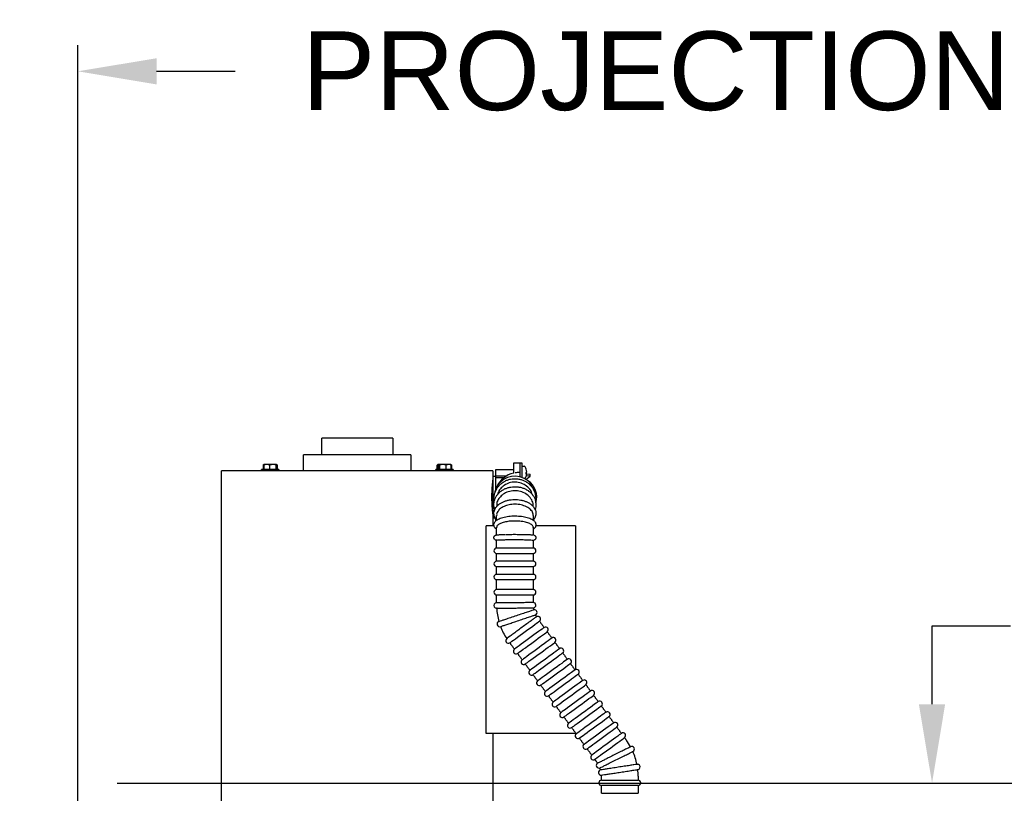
# Model space of a CAD drawing. Header units: inches. Extents: x 169.6 to 213.7, y 195.1 to 266.5.
# Tile 36 of 55: x 211.4 to 212.6, y 205.5 to 206.5. Entities that reach past the tile are written whole.
import ezdxf

# ---------------------------------------------------------------- set-up
doc = ezdxf.new("R2010")
doc.units = ezdxf.units.IN
doc.header["$LTSCALE"] = 0.25
doc.header["$MEASUREMENT"] = 0
doc.layers.add('ANNOTATIONS', color=1, linetype='Continuous')
doc.layers.add('RMX RH F.O.H.', color=7, linetype='Continuous')
doc.styles.add('ARIAL', font='arial.ttf', dxfattribs={"height": 0.09375})
doc.dimstyles.new('STANDARD$0', dxfattribs={"dimtxt": 0.09375, "dimasz": 0.09375, "dimexe": 0.03125, "dimexo": 0.046875, "dimgap": 0.09, "dimtad": 0, "dimtih": 1, "dimtoh": 1, "dimdec": 4, "dimzin": 0, "dimdsep": 46, "dimtxsty": 'ARIAL', "dimcen": 0.09, "dimadec": 0, "dimazin": 0, "dimtfac": 1, "dimtdec": 4, "dimtofl": 0, "dimtmove": 0, "dimatfit": 1, "dimfxl": 1, "dimtolj": 1, "dimtzin": 0, "dimarcsym": 0})

# ---------------------------------------------------------------- blocks, each defined once
blk = doc.blocks.new('*D68')
at = {"layer": 'ANNOTATIONS', "color": 0, "lineweight": -2, "transparency": 16777216}
for p, q in [((212.4943, 205.6409), (212.4943, 205.7346)), ((212.4943, 205.7346), (212.588, 205.7346)), ((211.5231, 205.5471), (212.5255, 205.5471)), ((211.5231, 205.4321), (212.5255, 205.4321)), ((212.4943, 205.3384), (212.4943, 205.2446))]:
    blk.add_line(p, q, dxfattribs=at)
at = {"layer": 'ANNOTATIONS', "color": 0, "transparency": 16777216}
for points in [[(212.4786, 205.6409), (212.5099, 205.6409), (212.4943, 205.5471)], [(212.4786, 205.3384), (212.5099, 205.3384), (212.4943, 205.4321)]]:
    blk.add_solid(points, dxfattribs=at)
at = {"layer": 'defpoints', "color": 0, "transparency": 16777216}
for p in [(211.4762, 205.5471), (212.4943, 205.5471), (211.4762, 205.4321)]:
    blk.add_point(p, dxfattribs=at)
at = {"layer": 'ANNOTATIONS', "color": 0, "transparency": 16777216, "insert": (212.8367, 205.7346), "char_height": 0.09375, "attachment_point": 5, "style": 'ARIAL'}
blk.add_mtext('\\A1;1 1/2"', dxfattribs=at)
blk = doc.blocks.new('*D65')
at = {"layer": 'ANNOTATIONS', "color": 0, "lineweight": -2, "transparency": 16777216}
for p, q in [((211.6882, 205.5471), (213.0227, 205.5471)), ((212.9915, 205.4534), (212.9915, 203.3321)), ((212.9915, 200.7759), (212.9915, 202.8972)), ((211.4918, 200.6821), (213.0227, 200.6821))]:
    blk.add_line(p, q, dxfattribs=at)
at = {"layer": 'ANNOTATIONS', "color": 0, "transparency": 16777216}
for points in [[(212.9759, 205.4534), (213.0071, 205.4534), (212.9915, 205.5471)], [(212.9759, 200.7759), (213.0071, 200.7759), (212.9915, 200.6821)]]:
    blk.add_solid(points, dxfattribs=at)
at = {"layer": 'defpoints', "color": 0, "transparency": 16777216}
for p in [(211.6413, 205.5471), (211.445, 200.6821), (212.9915, 200.6821)]:
    blk.add_point(p, dxfattribs=at)
at = {"layer": 'ANNOTATIONS', "color": 0, "transparency": 16777216, "insert": (212.9915, 203.1146), "char_height": 0.09375, "attachment_point": 5, "style": 'ARIAL'}
blk.add_mtext('\\A1;TOTAL\\PHEIGHT', dxfattribs=at)
blk = doc.blocks.new('*D66')
at = {"layer": 'ANNOTATIONS', "color": 0, "lineweight": -2, "transparency": 16777216}
for p, q in [((210.5387, 206.2634), (210.5387, 206.4264)), ((211.4762, 205.479), (211.4762, 206.4264)), ((210.445, 206.3952), (210.3512, 206.3952)), ((211.57, 206.3952), (211.6637, 206.3952))]:
    blk.add_line(p, q, dxfattribs=at)
at = {"layer": 'ANNOTATIONS', "color": 0, "transparency": 16777216}
for points in [[(210.445, 206.4108), (210.445, 206.3796), (210.5387, 206.3952)], [(211.57, 206.4108), (211.57, 206.3796), (211.4762, 206.3952)]]:
    blk.add_solid(points, dxfattribs=at)
at = {"layer": 'defpoints', "color": 0, "transparency": 16777216}
for p in [(211.4762, 206.3952), (210.5387, 206.2166), (211.4762, 205.4321)]:
    blk.add_point(p, dxfattribs=at)
at = {"layer": 'ANNOTATIONS', "color": 0, "transparency": 16777216, "insert": (212.1653, 206.3952), "char_height": 0.09375, "attachment_point": 5, "style": 'ARIAL'}
blk.add_mtext('\\A1;PROJECTION', dxfattribs=at)

msp = doc.modelspace()

# ---------------------------------------------------------------- linework, layer by layer
at = {"layer": 'RMX RH F.O.H.', "linetype": 'Continuous'}
for p, q in [((211.85157, 205.9581), (211.76687, 205.9581)), ((211.87322, 205.9381), (211.74522, 205.9381)), ((211.69692, 205.92608), (211.69692, 205.92065)), ((211.69779, 205.92608), (211.69739, 205.92608)), ((211.69739, 205.92065), (211.69739, 205.92608)), ((211.69779, 205.92608), (211.69779, 205.92065)), ((211.71278, 205.92665), (211.69795, 205.92665)), ((211.70492, 205.92065), (211.70492, 205.92608)), ((211.71249, 205.92065), (211.71249, 205.92608)), ((211.71299, 205.92608), (211.71249, 205.92608)), ((211.71299, 205.92608), (211.71299, 205.92065)), ((211.71309, 205.92639), (211.71309, 205.92265)), ((211.71324, 205.92265), (211.71324, 205.92639)), ((211.71334, 205.92065), (211.71334, 205.92608)), ((211.71363, 205.92065), (211.71363, 205.92608)), ((211.71381, 205.92608), (211.71363, 205.92608)), ((211.71381, 205.92608), (211.71381, 205.92065)), ((211.90458, 205.92065), (211.90458, 205.92608)), ((211.90465, 205.92608), (211.90465, 205.92065)), ((211.90515, 205.92639), (211.90515, 205.92265)), ((211.92058, 205.92665), (211.90558, 205.92665)), ((211.90595, 205.92265), (211.90595, 205.92639)), ((211.90712, 205.92608), (211.90644, 205.92608)), ((211.90644, 205.92065), (211.90644, 205.92608)), ((211.90712, 205.92608), (211.90712, 205.92065)), ((211.91535, 205.92065), (211.91535, 205.92608)), ((211.9213, 205.92065), (211.9213, 205.92608)), ((211.9215, 205.92608), (211.9213, 205.92608)), ((211.9215, 205.92608), (211.9215, 205.92065)), ((211.92158, 205.92065), (211.92158, 205.92608)), ((211.99572, 205.91643), (211.99572, 205.92848)), ((212.00322, 205.9119), (212.00322, 205.9285)), ((212.00547, 205.9285), (212.00547, 205.91122)), ((211.97097, 205.9191), (211.64747, 205.9191)), ((211.71571, 205.92065), (211.69501, 205.92065)), ((211.71324, 205.92265), (211.71309, 205.92265)), ((211.92343, 205.92065), (211.90273, 205.92065)), ((211.90595, 205.92265), (211.90515, 205.92265)), ((211.97422, 205.91263), (211.97422, 205.92083)), ((212.00322, 205.9171), (212.00197, 205.9171)), ((212.0104, 205.91569), (212.01114, 205.91562)), ((212.01114, 205.91581), (212.01041, 205.91587)), ((212.01112, 205.91784), (212.01114, 205.91784)), ((212.01113, 205.91568), (212.01547, 205.91517)), ((212.01547, 205.91267), (212.01547, 205.91517)), ((211.97097, 205.91285), (211.97097, 205.86285)), ((211.97397, 205.91285), (211.97397, 205.89709)), ((212.01027, 205.90892), (212.01547, 205.91267)), ((212.01547, 205.91267), (212.01073, 205.91322)), ((212.02212, 205.88765), (212.02211, 205.88714)), ((211.97422, 205.85938), (211.97422, 205.86179)), ((211.97524, 205.86045), (211.97524, 205.86588)), ((212.01899, 205.86587), (212.01899, 205.86047)), ((211.96305, 205.60598), (211.96305, 205.85348)), ((211.9723, 205.85348), (211.96305, 205.85348)), ((211.97524, 205.84266), (211.97524, 205.85182)), ((212.01899, 205.85181), (212.01899, 205.84265)), ((212.06947, 205.85348), (212.02191, 205.85348)), ((212.01899, 205.82703), (211.97524, 205.82703)), ((211.97524, 205.82078), (212.01899, 205.82078)), ((212.01899, 205.8114), (211.97524, 205.8114)), ((211.97524, 205.80515), (212.01899, 205.80515)), ((212.01899, 205.79578), (211.97524, 205.79578)), ((211.97524, 205.78953), (212.01899, 205.78953)), ((212.01899, 205.77754), (211.97524, 205.77754)), ((211.97524, 205.77129), (212.01899, 205.77129)), ((212.06947, 205.60598), (211.96305, 205.60598)), ((212.10024, 205.5505), (212.14399, 205.5505)), ((212.14399, 205.54425), (212.10024, 205.54425)), ((212.10024, 205.53488), (212.14399, 205.53488))]:
    msp.add_line(p, q, dxfattribs=at)
at = {"layer": 'RMX RH F.O.H.', "linetype": 'Continuous', "flags": 128}
for points in [[(211.97598, 205.75544), (211.97582, 205.75544), (211.97567, 205.75544), (211.97555, 205.75543), (211.97546, 205.75543), (211.97538, 205.75543), (211.97532, 205.75543), (211.97528, 205.75543)], [(211.99105, 205.71421), (211.99134, 205.71442), (211.99218, 205.71503), (211.99355, 205.71604), (211.99542, 205.71739), (211.99771, 205.71907), (212.00035, 205.721), (212.00326, 205.72312), (212.00635, 205.72538), (212.00951, 205.72769), (212.01265, 205.72998), (212.01567, 205.73218), (212.01846, 205.73421), (212.02093, 205.73602), (212.02302, 205.73754), (212.02464, 205.73873), (212.02575, 205.73954), (212.02632, 205.73995), (212.02639, 205.74)], [(212.03192, 205.73243), (212.03163, 205.73222), (212.03079, 205.73161), (212.02942, 205.73061), (212.02755, 205.72925), (212.02527, 205.72758), (212.02262, 205.72565), (212.01971, 205.72352), (212.01662, 205.72127), (212.01346, 205.71896), (212.01032, 205.71666), (212.0073, 205.71447), (212.00452, 205.71243), (212.00204, 205.71062), (211.99995, 205.7091), (211.99833, 205.70792), (211.99722, 205.7071), (211.99665, 205.70669), (211.99658, 205.70664)], [(212.00026, 205.70159), (212.00055, 205.7018), (212.00139, 205.70241), (212.00277, 205.70342), (212.00463, 205.70477), (212.00692, 205.70645), (212.00956, 205.70838), (212.01247, 205.7105), (212.01556, 205.71276), (212.01873, 205.71507), (212.02187, 205.71736), (212.02488, 205.71956), (212.02767, 205.72159), (212.03014, 205.7234), (212.03223, 205.72492), (212.03385, 205.72611), (212.03497, 205.72692), (212.03553, 205.72733), (212.0356, 205.72738)], [(212.04113, 205.71981), (212.04085, 205.7196), (212.04, 205.71899), (212.03863, 205.71799), (212.03677, 205.71663), (212.03448, 205.71496), (212.03183, 205.71303), (212.02892, 205.7109), (212.02583, 205.70865), (212.02267, 205.70634), (212.01953, 205.70404), (212.01652, 205.70185), (212.01373, 205.69981), (212.01125, 205.698), (212.00917, 205.69648), (212.00754, 205.69529), (212.00643, 205.69448), (212.00586, 205.69407), (212.00579, 205.69402)], [(212.00948, 205.68897), (212.00976, 205.68918), (212.0106, 205.68979), (212.01198, 205.69079), (212.01384, 205.69215), (212.01613, 205.69382), (212.01877, 205.69575), (212.02169, 205.69788), (212.02477, 205.70013), (212.02794, 205.70244), (212.03108, 205.70474), (212.03409, 205.70693), (212.03688, 205.70897), (212.03936, 205.71078), (212.04144, 205.7123), (212.04306, 205.71349), (212.04418, 205.7143), (212.04474, 205.71471), (212.04481, 205.71476)], [(212.05034, 205.70719), (212.05006, 205.70698), (212.04922, 205.70637), (212.04784, 205.70536), (212.04598, 205.70401), (212.04369, 205.70233), (212.04105, 205.70041), (212.03813, 205.69828), (212.03504, 205.69602), (212.03188, 205.69372), (212.02874, 205.69142), (212.02573, 205.68922), (212.02294, 205.68719), (212.02046, 205.68538), (212.01838, 205.68386), (212.01675, 205.68267), (212.01564, 205.68186), (212.01508, 205.68145), (212.015, 205.6814)], [(212.01869, 205.67635), (212.01897, 205.67656), (212.01982, 205.67717), (212.02119, 205.67817), (212.02305, 205.67953), (212.02534, 205.6812), (212.02799, 205.68313), (212.0309, 205.68526), (212.03399, 205.68751), (212.03715, 205.68982), (212.04029, 205.69212), (212.0433, 205.69431), (212.04609, 205.69635), (212.04857, 205.69816), (212.05065, 205.69968), (212.05228, 205.70087), (212.05339, 205.70168), (212.05396, 205.70209), (212.05403, 205.70214)], [(212.05955, 205.69457), (212.05927, 205.69436), (212.05843, 205.69375), (212.05705, 205.69274), (212.05519, 205.69139), (212.0529, 205.68971), (212.05026, 205.68778), (212.04734, 205.68566), (212.04426, 205.6834), (212.04109, 205.68109), (212.03795, 205.6788), (212.03494, 205.6766), (212.03215, 205.67457), (212.02967, 205.67276), (212.02759, 205.67124), (212.02597, 205.67005), (212.02485, 205.66924), (212.02429, 205.66883), (212.02422, 205.66878)], [(212.0279, 205.66373), (212.02818, 205.66394), (212.02903, 205.66455), (212.0304, 205.66555), (212.03226, 205.66691), (212.03455, 205.66858), (212.0372, 205.67051), (212.04011, 205.67264), (212.0432, 205.67489), (212.04636, 205.6772), (212.0495, 205.67949), (212.05251, 205.68169), (212.0553, 205.68373), (212.05778, 205.68554), (212.05986, 205.68706), (212.06149, 205.68824), (212.0626, 205.68906), (212.06317, 205.68947), (212.06324, 205.68952)], [(212.06877, 205.68195), (212.06848, 205.68174), (212.06764, 205.68113), (212.06626, 205.68012), (212.0644, 205.67876), (212.06211, 205.67709), (212.05947, 205.67516), (212.05656, 205.67304), (212.05347, 205.67078), (212.0503, 205.66847), (212.04717, 205.66618), (212.04415, 205.66398), (212.04136, 205.66195), (212.03889, 205.66014), (212.0368, 205.65862), (212.03518, 205.65743), (212.03407, 205.65662), (212.0335, 205.65621), (212.03343, 205.65616)], [(212.03711, 205.65111), (212.0374, 205.65131), (212.03824, 205.65193), (212.03961, 205.65293), (212.04148, 205.65429), (212.04377, 205.65596), (212.04641, 205.65789), (212.04932, 205.66002), (212.05241, 205.66227), (212.05557, 205.66458), (212.05871, 205.66687), (212.06173, 205.66907), (212.06452, 205.67111), (212.06699, 205.67292), (212.06908, 205.67444), (212.0707, 205.67562), (212.07181, 205.67644), (212.07238, 205.67685), (212.07245, 205.6769)], [(212.07798, 205.66933), (212.07769, 205.66912), (212.07685, 205.66851), (212.07548, 205.6675), (212.07361, 205.66614), (212.07133, 205.66447), (212.06868, 205.66254), (212.06577, 205.66042), (212.06268, 205.65816), (212.05952, 205.65585), (212.05638, 205.65356), (212.05336, 205.65136), (212.05058, 205.64933), (212.0481, 205.64752), (212.04601, 205.646), (212.04439, 205.64481), (212.04328, 205.644), (212.04271, 205.64359), (212.04264, 205.64354)], [(212.04633, 205.63849), (212.04661, 205.63869), (212.04745, 205.63931), (212.04883, 205.64031), (212.05069, 205.64167), (212.05298, 205.64334), (212.05562, 205.64527), (212.05853, 205.6474), (212.06162, 205.64965), (212.06479, 205.65196), (212.06793, 205.65425), (212.07094, 205.65645), (212.07373, 205.65849), (212.0762, 205.6603), (212.07829, 205.66182), (212.07991, 205.663), (212.08103, 205.66382), (212.08159, 205.66423), (212.08166, 205.66428)], [(212.08719, 205.65671), (212.08691, 205.6565), (212.08606, 205.65589), (212.08469, 205.65488), (212.08283, 205.65352), (212.08054, 205.65185), (212.07789, 205.64992), (212.07498, 205.6478), (212.07189, 205.64554), (212.06873, 205.64323), (212.06559, 205.64094), (212.06258, 205.63874), (212.05979, 205.63671), (212.05731, 205.6349), (212.05523, 205.63338), (212.0536, 205.63219), (212.05249, 205.63138), (212.05192, 205.63097), (212.05185, 205.63091)], [(212.05554, 205.62587), (212.05582, 205.62607), (212.05666, 205.62669), (212.05804, 205.62769), (212.0599, 205.62905), (212.06219, 205.63072), (212.06483, 205.63265), (212.06775, 205.63478), (212.07083, 205.63703), (212.074, 205.63934), (212.07714, 205.64163), (212.08015, 205.64383), (212.08294, 205.64587), (212.08542, 205.64768), (212.0875, 205.6492), (212.08913, 205.65038), (212.09024, 205.6512), (212.0908, 205.65161), (212.09087, 205.65166)], [(212.0964, 205.64409), (212.09612, 205.64388), (212.09528, 205.64327), (212.0939, 205.64226), (212.09204, 205.6409), (212.08975, 205.63923), (212.08711, 205.6373), (212.08419, 205.63518), (212.08111, 205.63292), (212.07794, 205.63061), (212.0748, 205.62832), (212.07179, 205.62612), (212.069, 205.62409), (212.06652, 205.62228), (212.06444, 205.62076), (212.06281, 205.61957), (212.0617, 205.61876), (212.06114, 205.61835), (212.06106, 205.61829)], [(212.06475, 205.61325), (212.06503, 205.61345), (212.06588, 205.61407), (212.06725, 205.61507), (212.06911, 205.61643), (212.0714, 205.6181), (212.07405, 205.62003), (212.07696, 205.62216), (212.08005, 205.62441), (212.08321, 205.62672), (212.08635, 205.62901), (212.08936, 205.63121), (212.09215, 205.63325), (212.09463, 205.63506), (212.09671, 205.63658), (212.09834, 205.63776), (212.09945, 205.63857), (212.10002, 205.63899), (212.10009, 205.63904)], [(212.10561, 205.63147), (212.10533, 205.63126), (212.10449, 205.63064), (212.10311, 205.62964), (212.10125, 205.62828), (212.09896, 205.62661), (212.09632, 205.62468), (212.09341, 205.62256), (212.09032, 205.6203), (212.08715, 205.61799), (212.08401, 205.6157), (212.081, 205.6135), (212.07821, 205.61147), (212.07574, 205.60966), (212.07365, 205.60814), (212.07203, 205.60695), (212.07091, 205.60614), (212.07035, 205.60573), (212.07028, 205.60567)], [(212.07396, 205.60063), (212.07425, 205.60083), (212.07509, 205.60145), (212.07646, 205.60245), (212.07832, 205.60381), (212.08061, 205.60548), (212.08326, 205.60741), (212.08617, 205.60954), (212.08926, 205.61179), (212.09242, 205.6141), (212.09556, 205.61639), (212.09857, 205.61859), (212.10136, 205.62063), (212.10384, 205.62243), (212.10592, 205.62396), (212.10755, 205.62514), (212.10866, 205.62595), (212.10923, 205.62637), (212.1093, 205.62642)], [(212.11483, 205.61885), (212.11454, 205.61864), (212.1137, 205.61802), (212.11233, 205.61702), (212.11046, 205.61566), (212.10817, 205.61399), (212.10553, 205.61206), (212.10262, 205.60994), (212.09953, 205.60768), (212.09636, 205.60537), (212.09323, 205.60308), (212.09021, 205.60088), (212.08742, 205.59884), (212.08495, 205.59704), (212.08286, 205.59552), (212.08124, 205.59433), (212.08013, 205.59352), (212.07956, 205.5931), (212.07949, 205.59305)], [(212.08317, 205.588), (212.08346, 205.58821), (212.0843, 205.58883), (212.08567, 205.58983), (212.08754, 205.59119), (212.08983, 205.59286), (212.09247, 205.59479), (212.09538, 205.59692), (212.09847, 205.59917), (212.10164, 205.60148), (212.10477, 205.60377), (212.10779, 205.60597), (212.11058, 205.60801), (212.11305, 205.60981), (212.11514, 205.61134), (212.11676, 205.61252), (212.11787, 205.61333), (212.11844, 205.61375), (212.11851, 205.6138)], [(212.12404, 205.60623), (212.12375, 205.60602), (212.12291, 205.6054), (212.12154, 205.6044), (212.11968, 205.60304), (212.11739, 205.60137), (212.11474, 205.59944), (212.11183, 205.59731), (212.10874, 205.59506), (212.10558, 205.59275), (212.10244, 205.59046), (212.09943, 205.58826), (212.09664, 205.58622), (212.09416, 205.58442), (212.09208, 205.5829), (212.09045, 205.58171), (212.08934, 205.5809), (212.08877, 205.58048), (212.0887, 205.58043)], [(212.09239, 205.57538), (212.09267, 205.57559), (212.09351, 205.57621), (212.09489, 205.57721), (212.09675, 205.57857), (212.09904, 205.58024), (212.10168, 205.58217), (212.10459, 205.5843), (212.10768, 205.58655), (212.11085, 205.58886), (212.11399, 205.59115), (212.117, 205.59335), (212.11979, 205.59539), (212.12226, 205.59719), (212.12435, 205.59871), (212.12597, 205.5999), (212.12709, 205.60071), (212.12765, 205.60113), (212.12772, 205.60118)]]:
    msp.add_lwpolyline(points, dxfattribs=at)
at = {"layer": 'RMX RH F.O.H.', "linetype": 'Continuous'}
for centre, radius, start, end in [((212.00197, 205.88785), 0.02925, 102.33782, 155.85864), ((212.00197, 205.88785), 0.02925, 90, 99.1845), ((212.00809, 205.92403), 0.00075, 36.16676, 90), ((211.9981, 205.91673), 0.01312, 20.26133, 36.16676), ((211.9982, 205.91683), 0.01298, 4.44738, 20.14477), ((212.01019, 205.92123), 0.000225, 331.64526, 11.54257), ((211.99806, 205.91662), 0.01312, 4.45814, 20.04587), ((212.00994, 205.91899), 0.00181, 284.32789, 311.73756), ((211.99461, 205.91629), 0.0158, 356.56416, 3.43584), ((212.00994, 205.91447), 0.00181, 48.26244, 75.67211), ((211.9982, 205.91662), 0.01298, 339.85523, 355.55262), ((212.01028, 205.91683), 0.00148, 273.95108, 305.30072), ((211.99454, 205.91716), 0.01588, 358.42622, 0.31473), ((211.99712, 205.88765), 0.025, 0, 176.0393), ((211.9981, 205.91673), 0.01312, 327.0441, 339.73867), ((212.01032, 205.91222), 0.000092, 313.40769, 6.65396), ((212.00009, 205.88785), 0.02313, 342.80326, 57.69922), ((211.97524, 205.8239), 0.00313, 90, 270), ((212.01899, 205.8239), 0.00313, 270, 90), ((211.97524, 205.80828), 0.00313, 90, 270), ((212.01899, 205.80828), 0.00313, 270, 90), ((211.97524, 205.79265), 0.00313, 90, 270), ((212.01899, 205.79265), 0.00313, 270, 90), ((211.97524, 205.77441), 0.00313, 90, 270), ((212.01899, 205.77441), 0.00313, 270, 90), ((211.97525, 205.75856), 0.00313, 90.60097, 270.60097), ((212.019, 205.75902), 0.00313, 273.78571, 90.60097), ((212.04712, 205.75931), 0.07188, 183.10876, 196.00833), ((212.04712, 205.75931), 0.02812, 186.96084, 192.24934), ((212.02045, 205.75038), 0.00313, 291.69064, 105.32116), ((211.97896, 205.7365), 0.00313, 108.5059, 288.5059), ((212.04712, 205.75931), 0.02812, 204.86678, 210.3161), ((212.02455, 205.74253), 0.00313, 306.12672, 126.12672), ((212.04712, 205.75931), 0.07187, 200.99595, 213.81403), ((212.03376, 205.72991), 0.00313, 306.12672, 126.12672), ((211.98921, 205.71673), 0.00313, 126.12672, 306.12672), ((212.04297, 205.71729), 0.00313, 306.12672, 126.12672), ((211.99842, 205.70411), 0.00312, 126.12672, 306.12672), ((212.05218, 205.70467), 0.00312, 306.12672, 126.12672), ((212.00763, 205.69149), 0.00313, 126.12672, 306.12672), ((212.0614, 205.69205), 0.00312, 306.12672, 126.12672), ((212.01685, 205.67887), 0.00313, 126.12672, 306.12672), ((212.07061, 205.67943), 0.00313, 306.12672, 126.12672), ((212.02606, 205.66625), 0.00313, 126.12672, 306.12672), ((212.07982, 205.6668), 0.00313, 306.12672, 126.12672), ((212.03527, 205.65363), 0.00312, 126.12672, 306.12672), ((212.08903, 205.65418), 0.00313, 306.12672, 126.12672), ((212.09824, 205.64156), 0.00313, 306.12672, 126.12672), ((212.04448, 205.64101), 0.00313, 126.12672, 306.12672), ((212.05369, 205.62839), 0.00313, 126.12672, 306.12672), ((212.10746, 205.62894), 0.00312, 306.12672, 126.12672), ((212.06291, 205.61577), 0.00313, 126.12672, 306.12672), ((212.11667, 205.61632), 0.00313, 306.12672, 126.12672), ((212.07212, 205.60315), 0.00313, 126.12672, 306.12672), ((212.12588, 205.6037), 0.00313, 306.12672, 126.12672), ((212.07212, 205.55545), 0.07187, 29.06618, 36.12672), ((212.08133, 205.59053), 0.00313, 126.12672, 306.12672), ((212.13641, 205.58759), 0.00313, 296.56477, 116.56477), ((212.09054, 205.57791), 0.00313, 126.12672, 306.12672), ((212.07212, 205.55545), 0.07187, 11.14634, 24.07214), ((212.09727, 205.56802), 0.00313, 116.56477, 296.56477), ((212.07212, 205.55545), 0.02812, 32.9482, 36.12672), ((212.09992, 205.55968), 0.00313, 98.65984, 278.65984), ((212.07212, 205.55545), 0.02812, 15.04241, 20.18263), ((212.14317, 205.56627), 0.00313, 278.65984, 98.65984), ((212.07212, 205.55545), 0.07187, 0, 6.16646), ((212.10024, 205.54738), 0.00313, 90, 270), ((212.07212, 205.55545), 0.02812, 0, 2.27801), ((212.14399, 205.54738), 0.00313, 270, 90)]:
    msp.add_arc(centre, radius, start, end, dxfattribs=at)
for points in [[(211.76687, 205.9381), (211.76687, 205.9581)], [(211.85157, 205.9581), (211.85157, 205.9381)], [(211.74522, 205.9191), (211.74522, 205.9381)], [(211.87322, 205.9381), (211.87322, 205.9191)], [(211.69731, 205.92634), (211.69786, 205.92665)], [(211.69763, 205.92644), (211.69734, 205.92629)], [(211.70015, 205.92665), (211.69779, 205.92608)], [(211.70743, 205.92665), (211.70492, 205.92608)], [(211.71363, 205.92608), (211.71332, 205.92617)], [(211.71339, 205.92629), (211.71381, 205.92608)], [(211.90497, 205.9263), (211.90558, 205.92665)], [(211.90984, 205.92665), (211.90712, 205.92608)], [(211.91732, 205.92665), (211.91535, 205.92608)], [(211.92058, 205.92665), (211.92118, 205.9263)], [(211.92129, 205.92624), (211.92158, 205.92608)], [(211.99572, 205.92848), (212.00322, 205.92848)], [(212.00322, 205.9285), (212.00547, 205.9285)], [(211.64747, 205.86285), (211.64747, 205.9191)], [(211.69501, 205.9191), (211.69501, 205.92065)], [(211.71571, 205.92065), (211.71571, 205.9191)], [(211.90273, 205.9191), (211.90273, 205.92065)], [(211.92343, 205.92065), (211.92343, 205.9191)], [(211.97097, 205.9191), (211.97097, 205.91285)], [(211.97422, 205.92083), (211.99572, 205.92083)], [(212.00547, 205.92478), (212.00809, 205.92478)], [(211.97097, 205.91285), (211.97397, 205.91285)], [(211.97397, 205.9111), (211.98422, 205.9111)], [(211.98642, 205.91263), (211.97422, 205.91263)], [(211.64747, 205.51435), (211.64747, 205.86285)], [(211.97356, 205.86285), (211.97097, 205.86285)], [(211.97097, 205.86285), (211.97097, 205.85348)], [(212.06947, 205.85348), (212.06947, 205.68234)], [(211.97524, 205.82703), (211.97524, 205.8364)], [(212.01899, 205.8364), (212.01899, 205.82703)], [(211.97524, 205.8114), (211.97524, 205.82078)], [(212.01899, 205.82078), (212.01899, 205.8114)], [(211.97524, 205.79578), (211.97524, 205.80515)], [(212.01899, 205.80515), (212.01899, 205.79578)], [(211.97524, 205.77754), (211.97524, 205.78953)], [(212.01899, 205.78953), (212.01899, 205.77754)], [(211.97524, 205.76168), (211.97524, 205.77129)], [(212.01899, 205.77129), (212.01899, 205.76214)], [(212.02639, 205.74), (212.03192, 205.73243)], [(212.0356, 205.72738), (212.04113, 205.71981)], [(212.04481, 205.71476), (212.05034, 205.70719)], [(211.99658, 205.70664), (211.99105, 205.71421)], [(212.00579, 205.69402), (212.00026, 205.70159)], [(212.05403, 205.70214), (212.05955, 205.69457)], [(212.015, 205.6814), (212.00948, 205.68897)], [(212.06324, 205.68952), (212.06877, 205.68195)], [(212.02422, 205.66878), (212.01869, 205.67635)], [(212.07245, 205.6769), (212.07798, 205.66933)], [(212.03343, 205.65616), (212.0279, 205.66373)], [(212.08166, 205.66428), (212.08719, 205.65671)], [(212.04264, 205.64354), (212.03711, 205.65111)], [(212.09087, 205.65166), (212.0964, 205.64409)], [(212.05185, 205.63091), (212.04633, 205.63849)], [(212.10009, 205.63904), (212.10561, 205.63147)], [(212.06106, 205.61829), (212.05554, 205.62587)], [(212.1093, 205.62642), (212.11483, 205.61885)], [(212.07028, 205.60567), (212.06475, 205.61325)], [(212.11851, 205.6138), (212.12404, 205.60623)], [(211.97097, 205.60598), (211.97097, 205.51435)], [(212.06947, 205.60678), (212.06947, 205.60598)], [(212.07949, 205.59305), (212.07396, 205.60063)], [(212.12772, 205.60118), (212.13017, 205.59782)], [(212.0887, 205.58043), (212.08317, 205.588)], [(212.09484, 205.57203), (212.09239, 205.57538)], [(212.10024, 205.5505), (212.10024, 205.55545)], [(212.14399, 205.55545), (212.14399, 205.5505)], [(212.10024, 205.53488), (212.10024, 205.54425)], [(212.14399, 205.54425), (212.14399, 205.53488)]]:
    msp.add_open_spline(points, degree=1, dxfattribs=at)
for points, knots in [([(211.69739, 205.92608), (211.69742, 205.92619), (211.69745, 205.92632), (211.69748, 205.92639), (211.69748, 205.92639)], [0, 0, 0, 0, 0.96125978, 1, 1, 1, 1]), ([(211.69748, 205.92639), (211.69757, 205.92644), (211.69772, 205.92653), (211.69788, 205.92661), (211.69795, 205.92665)], [0, 0, 0, 0, 0.5653496, 1, 1, 1, 1]), ([(211.70492, 205.92608), (211.70478, 205.92612), (211.704, 205.92638), (211.70321, 205.92653), (211.70256, 205.92665)], [0, 0, 0, 0, 0.1832738, 1, 1, 1, 1]), ([(211.71249, 205.92608), (211.71244, 205.92609), (211.71162, 205.92636), (211.71077, 205.92651), (211.70998, 205.92665)], [0, 0, 0, 0, 0.0645848, 1, 1, 1, 1]), ([(211.71262, 205.92665), (211.71269, 205.92661), (211.71284, 205.92653), (211.713, 205.92644), (211.71309, 205.92639)], [0, 0, 0, 0, 0.434746, 1, 1, 1, 1]), ([(211.71309, 205.92639), (211.71308, 205.92639), (211.71305, 205.92632), (211.71302, 205.92619), (211.71299, 205.92608)], [0, 0, 0, 0, 0.038742, 1, 1, 1, 1]), ([(211.71334, 205.92608), (211.71333, 205.92611), (211.7133, 205.92624), (211.71327, 205.92632), (211.71324, 205.92639)], [0, 0, 0, 0, 0.2173782, 1, 1, 1, 1]), ([(211.90515, 205.92639), (211.90514, 205.92639), (211.90497, 205.92632), (211.90481, 205.92619), (211.90465, 205.92608)], [0, 0, 0, 0, 0.03874362, 1, 1, 1, 1]), ([(211.90559, 205.92665), (211.90553, 205.92661), (211.90538, 205.92653), (211.90523, 205.92644), (211.90515, 205.92639)], [0, 0, 0, 0, 0.4346938, 1, 1, 1, 1]), ([(211.90595, 205.92639), (211.90603, 205.92644), (211.90618, 205.92653), (211.90633, 205.92661), (211.90639, 205.92665)], [0, 0, 0, 0, 0.5653062, 1, 1, 1, 1]), ([(211.90644, 205.92608), (211.90641, 205.92611), (211.90624, 205.92624), (211.90608, 205.92632), (211.90595, 205.92639)], [0, 0, 0, 0, 0.21738157, 1, 1, 1, 1]), ([(211.91535, 205.92608), (211.91518, 205.92612), (211.91429, 205.92638), (211.91337, 205.92653), (211.91262, 205.92665)], [0, 0, 0, 0, 0.18327483, 1, 1, 1, 1]), ([(211.9213, 205.92608), (211.92126, 205.92609), (211.92062, 205.92636), (211.91995, 205.92651), (211.91933, 205.92665)], [0, 0, 0, 0, 0.0645801, 1, 1, 1, 1]), ([(211.92117, 205.92629), (211.92124, 205.92626), (211.92135, 205.9262), (211.92146, 205.92611), (211.9215, 205.92608)], [0, 0, 0, 0, 0.6761616, 1, 1, 1, 1]), ([(211.92158, 205.92608), (211.92149, 205.92613), (211.92139, 205.92619), (211.92128, 205.92623), (211.92126, 205.92624)], [0, 0, 0, 0, 0.8207042, 1, 1, 1, 1]), ([(211.97094, 205.8681), (211.97095, 205.86804), (211.97098, 205.86776), (211.97076, 205.86958), (211.97036, 205.87338), (211.96993, 205.87898), (211.9697, 205.88554), (211.96975, 205.89236), (211.97005, 205.89864), (211.9705, 205.90379), (211.97085, 205.9069), (211.97101, 205.90822), (211.97097, 205.90785), (211.97097, 205.90785)], [0, 0, 0, 0, 0.0358731, 0.1423842, 0.2491827, 0.3566922, 0.4642384, 0.5710745, 0.6775653, 0.7846109, 0.8922472, 0.9995928, 1, 1, 1, 1]), ([(211.97246, 205.8822), (211.97234, 205.88288), (211.97201, 205.88481), (211.97216, 205.88806), (211.97283, 205.89182), (211.97414, 205.89542), (211.97602, 205.89878), (211.97841, 205.90182), (211.98128, 205.90446), (211.98453, 205.90662), (211.98811, 205.90827), (211.9919, 205.90936), (211.99583, 205.90986), (211.9998, 205.90975), (212.0037, 205.90904), (212.00743, 205.90775), (212.01091, 205.9059), (212.01405, 205.90355), (212.01676, 205.90075), (212.01898, 205.89758), (212.02065, 205.89411), (212.02174, 205.89042), (212.02217, 205.88663), (212.02217, 205.88383), (212.02185, 205.88236), (212.0218, 205.88213)], [0, 0, 0, 0, 0.0248637, 0.070761, 0.1166397, 0.1625144, 0.208405, 0.2543279, 0.3002958, 0.3463127, 0.3923796, 0.4384923, 0.4846428, 0.5308219, 0.5770187, 0.6232169, 0.669404, 0.7155672, 0.7616936, 0.8077723, 0.8537983, 0.8997715, 0.9456981, 0.9915918, 1, 1, 1, 1]), ([(211.98577, 205.90268), (211.98408, 205.90147), (211.9807, 205.89906), (211.97755, 205.89489), (211.97683, 205.89202), (211.9766, 205.89113)], [0, 0, 0, 0, 0.407414, 0.8148173, 1, 1, 1, 1]), ([(212.01764, 205.89108), (212.01737, 205.89209), (212.01651, 205.89539), (212.01259, 205.90002), (212.00652, 205.90415), (211.99929, 205.906), (211.992, 205.90561), (211.98778, 205.90362), (211.98577, 205.90268)], [0, 0, 0, 0, 0.0823269, 0.2697663, 0.4569191, 0.6438673, 0.8307027, 1, 1, 1, 1]), ([(211.97316, 205.8732), (211.97298, 205.87369), (211.9724, 205.87524), (211.97206, 205.878), (211.97216, 205.88137), (211.97291, 205.88468), (211.97424, 205.88783), (211.97614, 205.89077), (211.97856, 205.89341), (211.98144, 205.8957), (211.98472, 205.89758), (211.98831, 205.89901), (211.99212, 205.89993), (211.99607, 205.90034), (212.00004, 205.90021), (212.00395, 205.89956), (212.00769, 205.89838), (212.01117, 205.89672), (212.01431, 205.8946), (212.017, 205.89207), (212.01919, 205.88922), (212.02081, 205.8861), (212.02183, 205.88281), (212.02221, 205.87944), (212.02202, 205.87615), (212.02139, 205.87407), (212.02109, 205.87308)], [0, 0, 0, 0, 0.01913042, 0.06150947, 0.10366141, 0.14571435, 0.18778618, 0.23001685, 0.27248847, 0.31521654, 0.35816463, 0.40127734, 0.44450222, 0.48780103, 0.53115324, 0.57454986, 0.61798113, 0.66142937, 0.70485877, 0.74820502, 0.79138619, 0.83431435, 0.87693643, 0.91926402, 0.96138712, 1, 1, 1, 1]), ([(212.01875, 205.87704), (212.01883, 205.87758), (212.0192, 205.88015), (212.01737, 205.88473), (212.01336, 205.88989), (212.00733, 205.89362), (212.0002, 205.89551), (211.99275, 205.8953), (211.98589, 205.89322), (211.98245, 205.89056), (211.98082, 205.8893)], [0, 0, 0, 0, 0.0373506, 0.17720617, 0.31682281, 0.45621821, 0.59545398, 0.73459648, 0.87371173, 1, 1, 1, 1]), ([(211.97524, 205.86033), (211.97469, 205.86105), (211.97352, 205.86257), (211.97248, 205.86516), (211.97202, 205.86789), (211.97223, 205.8706), (211.97304, 205.87319), (211.97442, 205.87562), (211.97635, 205.87786), (211.9788, 205.87988), (211.98172, 205.88163), (211.98504, 205.88305), (211.98867, 205.88411), (211.9925, 205.88478), (211.99644, 205.88505), (212.0004, 205.88492), (212.00428, 205.88438), (212.008, 205.88345), (212.01146, 205.88214), (212.01458, 205.88046), (212.01728, 205.87844), (212.01946, 205.87612), (212.02104, 205.87356), (212.02197, 205.87085), (212.02222, 205.86811), (212.02184, 205.86543), (212.02081, 205.8629), (212.01983, 205.86119), (212.01907, 205.8604), (212.01899, 205.86032)], [0, 0, 0, 0, 0.0349857, 0.0737082, 0.1111629, 0.1476571, 0.1838397, 0.220343, 0.2577438, 0.296166, 0.3353317, 0.3748384, 0.4143661, 0.4538265, 0.4932316, 0.532631, 0.5720826, 0.6116409, 0.651372, 0.6913195, 0.7314598, 0.7715142, 0.8109829, 0.8493329, 0.8864434, 0.9227841, 0.9589816, 0.9957104, 1, 1, 1, 1]), ([(211.98082, 205.8893), (211.97956, 205.88789), (211.97705, 205.88509), (211.97526, 205.88068), (211.97548, 205.87793), (211.97556, 205.87693)], [0, 0, 0, 0, 0.38830548, 0.77659849, 1, 1, 1, 1]), ([(212.0187, 205.86579), (212.01878, 205.86639), (212.01907, 205.8685), (212.01696, 205.87203), (212.01265, 205.87575), (212.00643, 205.87836), (211.99922, 205.87954), (211.99193, 205.87927), (211.98771, 205.87799), (211.98571, 205.87738)], [0, 0, 0, 0, 0.0626688, 0.2218782, 0.3808129, 0.5395037, 0.6980233, 0.8564461, 1, 1, 1, 1]), ([(211.98571, 205.87738), (211.984, 205.87661), (211.98056, 205.87507), (211.97699, 205.87155), (211.97511, 205.86829), (211.97544, 205.86626), (211.97553, 205.86574)], [0, 0, 0, 0, 0.2801958, 0.5603846, 0.8865464, 1, 1, 1, 1]), ([(211.97524, 205.84932), (211.97482, 205.84966), (211.97386, 205.8504), (211.97282, 205.85185), (211.97215, 205.85359), (211.97206, 205.85546), (211.97256, 205.85725), (211.97357, 205.85884), (211.97503, 205.86026), (211.97703, 205.86157), (211.97961, 205.86275), (211.98268, 205.86374), (211.98609, 205.8645), (211.98973, 205.86505), (211.99353, 205.86536), (211.99741, 205.86546), (212.00127, 205.86533), (212.00503, 205.86498), (212.0086, 205.86442), (212.01191, 205.86364), (212.0149, 205.86264), (212.01752, 205.86141), (212.01956, 205.85999), (212.02102, 205.85839), (212.02189, 205.8567), (212.02222, 205.85484), (212.02193, 205.85298), (212.02107, 205.85131), (212.02008, 205.85011), (212.01927, 205.84952), (212.01899, 205.84933)], [0, 0, 0, 0, 0.0269036, 0.060277, 0.0907544, 0.1204871, 0.151516, 0.1825505, 0.2164642, 0.2552556, 0.2977217, 0.3400696, 0.3815024, 0.4223067, 0.4627504, 0.5030169, 0.5432408, 0.5835227, 0.6239751, 0.6647637, 0.7061359, 0.7484786, 0.7923076, 0.8275417, 0.8588458, 0.8886434, 0.920158, 0.9508877, 0.9834446, 1, 1, 1, 1]), ([(211.98583, 205.85826), (211.98411, 205.85784), (211.98066, 205.85698), (211.97705, 205.85503), (211.97513, 205.85322), (211.97544, 205.85209), (211.97553, 205.8518)], [0, 0, 0, 0, 0.2802214, 0.5604391, 0.8866245, 1, 1, 1, 1]), ([(212.01869, 205.85172), (212.01878, 205.85205), (212.0191, 205.85323), (212.01702, 205.85521), (212.01275, 205.8573), (212.00655, 205.85877), (211.99936, 205.85944), (211.99206, 205.85931), (211.98784, 205.8586), (211.98583, 205.85826)], [0, 0, 0, 0, 0.0635987, 0.2226533, 0.3814322, 0.539967, 0.6983288, 0.8565936, 1, 1, 1, 1]), ([(211.97527, 205.83628), (211.97512, 205.8363), (211.97481, 205.83634), (211.97432, 205.83647), (211.97356, 205.83683), (211.9728, 205.83748), (211.97224, 205.83842), (211.97204, 205.8396), (211.97228, 205.84072), (211.97281, 205.84157), (211.9734, 205.84211), (211.97395, 205.84242), (211.97444, 205.84261), (211.97494, 205.84274), (211.97567, 205.84286), (211.97684, 205.84298), (211.97875, 205.84311), (211.98116, 205.84322), (211.98338, 205.8433), (211.98486, 205.84333), (211.98526, 205.84334)], [0, 0, 0, 0, 0.0424659, 0.0916705, 0.1283865, 0.1597546, 0.195559, 0.2334746, 0.2724441, 0.3035246, 0.3307127, 0.3557398, 0.3822198, 0.4220398, 0.4865988, 0.6073, 0.7205427, 0.8400285, 0.957125, 1, 1, 1, 1]), ([(211.9859, 205.84335), (211.98781, 205.84339), (211.99162, 205.84346), (211.99838, 205.84348), (212.00535, 205.84342), (212.01171, 205.84328), (212.01659, 205.84306), (212.01795, 205.84288), (212.01863, 205.8428)], [0, 0, 0, 0, 0.1503809, 0.300764, 0.4754786, 0.6502037, 0.8250166, 1, 1, 1, 1]), ([(211.97542, 205.8364), (211.97536, 205.83642), (211.97499, 205.83652), (211.97653, 205.83672), (211.97916, 205.83686), (211.98041, 205.83693)], [0, 0, 0, 0, 0.0819905, 0.5630726, 1, 1, 1, 1]), ([(211.98041, 205.83693), (211.98191, 205.83699), (211.98491, 205.8371), (211.99112, 205.8372), (211.99818, 205.83724), (212.00548, 205.83718), (212.01187, 205.83703), (212.01648, 205.83681), (212.0189, 205.83659), (212.01874, 205.83645), (212.01868, 205.8364)], [0, 0, 0, 0, 0.1188408, 0.2376818, 0.3758378, 0.5139473, 0.652062, 0.7902435, 0.9285186, 1, 1, 1, 1]), ([(212.01949, 205.84268), (212.01962, 205.84265), (212.01989, 205.84258), (212.02052, 205.84232), (212.02129, 205.84174), (212.02189, 205.84087), (212.0222, 205.8397), (212.02203, 205.83853), (212.02153, 205.83761), (212.02094, 205.83703), (212.02038, 205.83668), (212.0199, 205.83648), (212.01968, 205.83642), (212.01955, 205.83639)], [0, 0, 0, 0, 0.097362, 0.2036372, 0.2877673, 0.3851627, 0.4896921, 0.6038872, 0.6932206, 0.7701122, 0.840321, 0.9116048, 1, 1, 1, 1]), ([(211.98042, 205.76174), (211.97921, 205.76172), (211.97681, 205.7617), (211.9752, 205.76168), (211.97545, 205.76168), (211.97553, 205.76168)], [0, 0, 0, 0, 0.41301632, 0.826034, 1, 1, 1, 1]), ([(212.01872, 205.76214), (212.0188, 205.76214), (212.01911, 205.76214), (212.01711, 205.76212), (212.01293, 205.76208), (212.00679, 205.76201), (211.9996, 205.76194), (211.99215, 205.76186), (211.98535, 205.76179), (211.98201, 205.76175), (211.98042, 205.76174)], [0, 0, 0, 0, 0.044866, 0.1831356, 0.3214056, 0.4596829, 0.5979662, 0.7362567, 0.8745488, 1, 1, 1, 1]), ([(211.9761, 205.75544), (211.97677, 205.75545), (211.97812, 205.75546), (211.98228, 205.75551), (211.98783, 205.75556), (211.9947, 205.75564), (212.00219, 205.75571), (212.00915, 205.75579), (212.01472, 205.75585), (212.0185, 205.75589), (212.01897, 205.75589), (212.0192, 205.7559)], [0, 0, 0, 0, 0.0990327, 0.199171, 0.2993074, 0.4158696, 0.5325981, 0.6495287, 0.7665959, 0.8835483, 1, 1, 1, 1]), ([(212.01934, 205.7533), (212.01941, 205.75332), (212.01964, 205.7534), (212.01758, 205.75271), (212.01343, 205.75133), (212.0075, 205.74935), (212.0006, 205.74704), (211.99352, 205.74467), (211.98713, 205.74253), (211.98403, 205.74149), (211.98256, 205.741)], [0, 0, 0, 0, 0.0563367, 0.1920027, 0.3279935, 0.4647117, 0.6018547, 0.7390014, 0.875942, 1, 1, 1, 1]), ([(211.98256, 205.741), (211.98147, 205.74063), (211.97929, 205.7399), (211.97792, 205.73944), (211.9782, 205.73954), (211.97827, 205.73956)], [0, 0, 0, 0, 0.4307825, 0.8615684, 1, 1, 1, 1]), ([(211.98749, 205.73606), (211.98914, 205.73661), (211.99243, 205.73771), (211.99869, 205.73981), (212.00544, 205.74207), (212.01205, 205.74428), (212.01734, 205.74605), (212.02093, 205.74725), (212.02138, 205.7474), (212.0216, 205.74748)], [0, 0, 0, 0, 0.12765686, 0.25530969, 0.40413737, 0.5532041, 0.70244474, 0.85154074, 1, 1, 1, 1]), ([(212.02272, 205.74506), (212.02261, 205.74498), (212.02239, 205.74481), (212.01965, 205.74282), (212.01536, 205.73969), (212.01001, 205.73578), (212.00619, 205.73299), (212.00436, 205.73166)], [0, 0, 0, 0, 0.1820002, 0.3899769, 0.5987541, 0.8083679, 1, 1, 1, 1]), ([(211.98027, 205.73364), (211.98028, 205.73364), (211.98031, 205.73365), (211.98287, 205.73451), (211.986, 205.73556), (211.98749, 205.73606)], [0, 0, 0, 0, 0.2667636, 0.6510504, 1, 1, 1, 1]), ([(212.00436, 205.73166), (212.00266, 205.73042), (211.99927, 205.72794), (211.99441, 205.7244), (211.99039, 205.72146), (211.98779, 205.71956), (211.98763, 205.71945), (211.98756, 205.7194)], [0, 0, 0, 0, 0.1894825, 0.37897, 0.5996201, 0.8200429, 1, 1, 1, 1]), ([(212.13468, 205.59022), (212.13474, 205.59025), (212.13496, 205.59036), (212.133, 205.58938), (212.12907, 205.58741), (212.12347, 205.58461), (212.11714, 205.58145), (212.11294, 205.57935), (212.11094, 205.57835)], [0, 0, 0, 0, 0.0783615, 0.2656361, 0.452944, 0.6403729, 0.8280103, 1, 1, 1, 1]), ([(212.11094, 205.57835), (212.10913, 205.57745), (212.10553, 205.57564), (212.10074, 205.57325), (212.09726, 205.5715), (212.09557, 205.57066), (212.09588, 205.57081), (212.09594, 205.57085)], [0, 0, 0, 0, 0.2154313, 0.4308667, 0.682624, 0.9335514, 1, 1, 1, 1]), ([(212.10133, 205.56656), (212.10244, 205.56712), (212.10467, 205.56823), (212.10976, 205.57077), (212.11589, 205.57384), (212.12261, 205.5772), (212.12883, 205.58031), (212.13378, 205.58278), (212.13713, 205.58446), (212.13754, 205.58466), (212.13774, 205.58476)], [0, 0, 0, 0, 0.1111607, 0.2223136, 0.3522361, 0.4821694, 0.6119166, 0.7414398, 0.8707809, 1, 1, 1, 1]), ([(212.09874, 205.56527), (212.09875, 205.56527), (212.09875, 205.56527), (212.1004, 205.5661), (212.10133, 205.56656)], [0, 0, 0, 0, 0.4387623, 1, 1, 1, 1]), ([(212.10255, 205.56324), (212.10156, 205.56309), (212.09967, 205.5628), (212.09946, 205.56277), (212.09935, 205.56275)], [0, 0, 0, 0, 0.5222687, 1, 1, 1, 1]), ([(212.14241, 205.56931), (212.14237, 205.56931), (212.14226, 205.56929), (212.13925, 205.56883), (212.13422, 205.56806), (212.12761, 205.56706), (212.12027, 205.56594), (212.11302, 205.56484), (212.10672, 205.56388), (212.10389, 205.56344), (212.10255, 205.56324)], [0, 0, 0, 0, 0.0984067, 0.228526, 0.3586874, 0.488953, 0.6193861, 0.7500369, 0.8808992, 1, 1, 1, 1]), ([(212.10822, 205.55778), (212.10996, 205.55805), (212.11342, 205.55858), (212.11996, 205.55957), (212.12701, 205.56064), (212.13386, 205.56169), (212.1393, 205.56252), (212.14295, 205.56307), (212.14337, 205.56314), (212.14358, 205.56317)], [0, 0, 0, 0, 0.1277556, 0.2555106, 0.4048396, 0.5539606, 0.7028262, 0.8514823, 1, 1, 1, 1]), ([(212.10046, 205.55661), (212.1005, 205.55661), (212.10058, 205.55662), (212.10334, 205.55704), (212.10664, 205.55754), (212.10822, 205.55778)], [0, 0, 0, 0, 0.2756359, 0.6534433, 1, 1, 1, 1])]:
    msp.add_open_spline(points, degree=3, knots=knots, dxfattribs=at)

# ---------------------------------------------------------------- dimensions: what is measured, and where the dimension line sits
at = {"layer": 'ANNOTATIONS'}
dim = msp.add_linear_dim(base=(211.47622, 206.39519), p1=(210.53872, 206.21655), p2=(211.47622, 205.4321), text='PROJECTION', dimstyle='STANDARD$0', dxfattribs=at)
dim.commit()
dim.dimension.update_dxf_attribs({"geometry": '*D66', "text_midpoint": (212.16533, 206.39519), "dimtype": 160})
for base, p1, p2, text, picture, middle in [((212.49426, 205.54715), (211.47622, 205.4321), (211.47622, 205.54715), '1 1/2"', '*D68', (212.8367, 205.73465)), ((212.99149, 200.6821), (211.64134, 205.54715), (211.44497, 200.6821), 'TOTAL\\PHEIGHT', '*D65', (212.99149, 203.11462))]:
    dim = msp.add_linear_dim(base=base, p1=p1, p2=p2, angle=90, text=text, dimstyle='STANDARD$0', dxfattribs=at)
    dim.commit()
    dim.dimension.update_dxf_attribs({"geometry": picture, "text_midpoint": middle})

doc.saveas('drawing.dxf')
